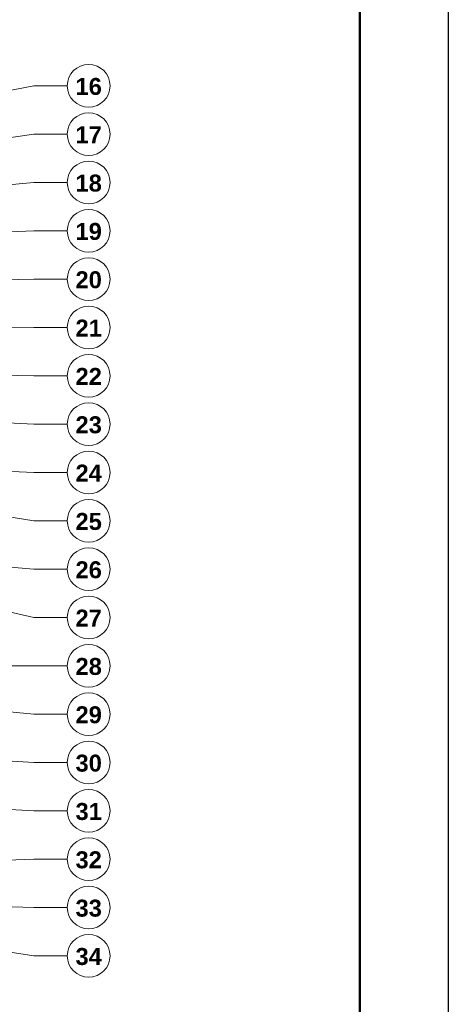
# Model space of a CAD drawing. Header units: millimetres. Extents: x 6 to 4194, y 6 to 5934.
# Tile 5 of 6: x 3254 to 4194, y 2678 to 4837. Entities that reach past the tile are written whole.
import ezdxf
from ezdxf.enums import TextEntityAlignment as Align

# ---------------------------------------------------------------- set-up
doc = ezdxf.new("R2010")
doc.units = ezdxf.units.MM
doc.header["$LTSCALE"] = 20
doc.layers.add('X-MARCO', color=7, linetype='Continuous')
doc.layers.add('X-REFERENCIAS', color=1, linetype='Continuous')
doc.styles.add('ARIAL-B', font='arialbd.ttf')

msp = doc.modelspace()

# ---------------------------------------------------------------- linework, layer by layer
at = {"layer": 'X-MARCO', "lineweight": 30}
msp.add_lwpolyline([(6, 5934), (4194, 5934), (4194, 6), (6, 6)], close=True, dxfattribs=at)
at = {"layer": 'X-MARCO', "lineweight": 50}
msp.add_lwpolyline([(200, 5740), (4000, 5740), (4000, 200), (200, 200)], close=True, dxfattribs=at)
at = {"layer": 'X-REFERENCIAS', "lineweight": 13}
for points in [[(1665, 4380), (3285, 4692.4), (3358, 4692.4)], [(1873, 4380), (3285, 4586.4), (3358, 4586.4)], [(1755, 4340), (3285, 4480.4), (3358, 4480.4)], [(1745, 4310), (3285, 4374.4), (3358, 4374.4)], [(1935, 4238), (3285, 4268.4), (3358, 4268.4)], [(1725, 4160), (3285, 4162.4), (3358, 4162.4)], [(1845, 4085), (3285, 4056.4), (3358, 4056.4)], [(1925, 4020), (3285, 3950.4), (3358, 3950.4)], [(2495, 3880), (3285, 3844.4), (3358, 3844.4)], [(3025, 3780), (3285, 3738.4), (3358, 3738.4)], [(1775, 3760), (3285, 3632.4), (3358, 3632.4)], [(2525, 3700), (3285, 3526.4), (3358, 3526.4)], [(1775, 3420), (3285, 3420.4), (3358, 3420.4)], [(2600, 3380), (3285, 3314.4), (3358, 3314.4)], [(2125, 3280), (3285, 3208.4), (3358, 3208.4)], [(1885, 3180), (3285, 3102.4), (3358, 3102.4)], [(1775, 2940), (3285, 2996.4), (3358, 2996.4)], [(2642, 2910), (3285, 2890.4), (3358, 2890.4)], [(2625, 2886), (3285, 2784.4), (3358, 2784.4)]]:
    msp.add_lwpolyline(points, dxfattribs=at)
at = {"layer": 'X-REFERENCIAS', "lineweight": 18}
for centre in [(3405, 4692.4), (3405, 4586.4), (3405, 4480.4), (3405, 4374.4), (3405, 4268.4), (3405, 4162.4), (3405, 4056.4), (3405, 3950.4), (3405, 3844.4), (3405, 3738.4), (3405, 3632.4), (3405, 3526.4), (3405, 3420.4), (3405, 3314.4), (3405, 3208.4), (3405, 3102.4), (3405, 2996.4), (3405, 2890.4), (3405, 2784.4)]:
    msp.add_circle(centre, 47, dxfattribs=at)

# ---------------------------------------------------------------- texts
at = {"layer": 'X-REFERENCIAS', "style": 'ARIAL-B'}
for s, p in [('16', (3405, 4672.4)), ('17', (3405, 4566.4)), ('18', (3405, 4460.4)), ('19', (3405, 4354.4)), ('20', (3405, 4248.4)), ('21', (3405, 4142.4)), ('22', (3405, 4036.4)), ('23', (3405, 3930.4)), ('24', (3405, 3824.4)), ('25', (3405, 3718.4)), ('26', (3405, 3612.4)), ('27', (3405, 3506.4)), ('28', (3405, 3400.4)), ('29', (3405, 3294.4)), ('30', (3405, 3188.4)), ('31', (3405, 3082.4)), ('32', (3405, 2976.4)), ('33', (3405, 2870.4)), ('34', (3405, 2764.4))]:
    msp.add_text(s, height=37.23, dxfattribs=at).set_placement(p, align=Align.CENTER)

doc.saveas('drawing.dxf')
